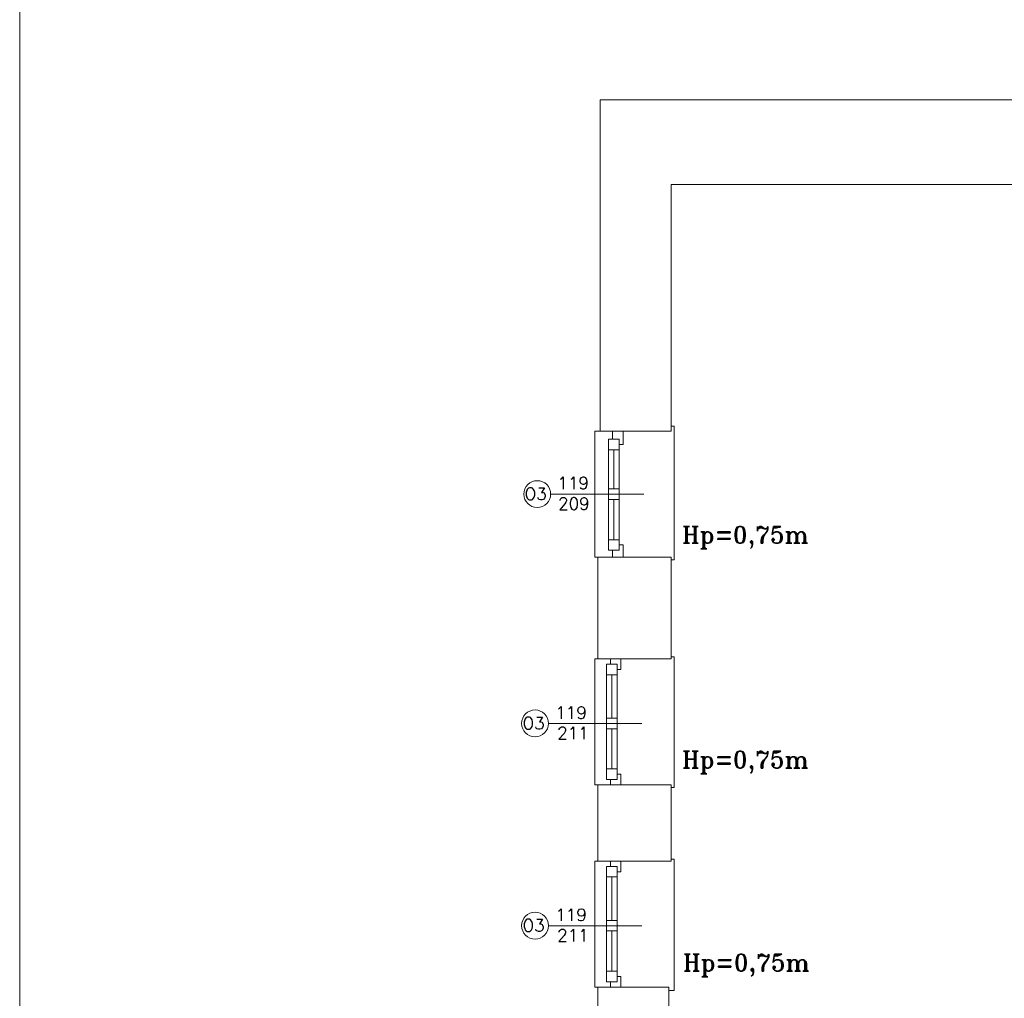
# Model space of a CAD drawing. Header units: millimetres. Extents: x -12354389001 to 271431, y -126469 to 48347.
# Tile 166 of 204: x -112454 to -111524, y -81703 to -80779. Entities that reach past the tile are written whole.
import ezdxf

# ---------------------------------------------------------------- set-up
doc = ezdxf.new("R2010")
doc.units = ezdxf.units.MM
doc.layers.get('0').update_dxf_attribs({"lineweight": 9})
for name, color, linetype, lineweight in [('IS_Text_Odbiornikow_Therm', 7, 'Continuous', 5), ('LINIE PRZEKROJOWE', 7, 'Continuous', 13), ('OPISY', 255, 'Continuous', 9), ('stolarka', 252, 'Continuous', 9)]:
    doc.layers.add(name, color=color, linetype=linetype, lineweight=lineweight)
doc.styles.add('ROMANS-POTROJNY-0-8-W', font='ROMANT.SHX', dxfattribs={"width": 0.8})

# ---------------------------------------------------------------- blocks, each defined once
blk = doc.blocks.new('fds')
at = {"color": 252, "linetype": 'Continuous', "lineweight": 13}
for p, q in [((-15801.52, 23205.8), (-15796.52, 23205.8)), ((-15801.52, 23086.8), (-15801.52, 23205.8)), ((-15726.63, 23210.51), (-15729.52, 23210.51)), ((-15726.63, 23205.41), (-15726.63, 23210.51)), ((-15726.63, 23084.24), (-15726.63, 23205.41)), ((-15798.52, 23086.8), (-15801.52, 23086.8)), ((-15729.52, 23084.24), (-15726.63, 23084.24)), ((-15801.52, 22871.8), (-15801.52, 22990.8)), ((-15801.52, 22990.8), (-15798.52, 22990.8)), ((-15726.63, 22992.81), (-15729.52, 22992.81)), ((-15726.63, 22990.41), (-15726.63, 22992.81)), ((-15726.63, 22869.34), (-15726.63, 22990.41)), ((-15798.52, 22871.8), (-15801.52, 22871.8)), ((-15729.52, 22869.34), (-15726.63, 22869.34)), ((-15801.52, 22680.8), (-15801.52, 22799.8)), ((-15801.52, 22799.8), (-15798.52, 22799.8)), ((-15726.63, 22801.51), (-15729.52, 22801.51)), ((-15726.63, 22799.41), (-15726.63, 22801.51)), ((-15726.63, 22677.65), (-15726.63, 22799.41)), ((-15798.52, 22680.8), (-15801.52, 22680.8)), ((-15731.52, 22677.65), (-15726.63, 22677.65))]:
    blk.add_line(p, q, dxfattribs=at)
at = {"layer": 'LINIE PRZEKROJOWE', "color": 252, "linetype": 'Continuous', "lineweight": 13}
for p, q in [((-15796.52, 23442.8), (-15796.52, 23518.8)), ((-15796.52, 23518.8), (-15171.52, 23518.8)), ((-15796.52, 23442.8), (-15796.52, 23205.8)), ((-15729.52, 23438.8), (-15729.52, 23205.8)), ((-15108.52, 23438.8), (-15729.52, 23438.8)), ((-15729.52, 23205.8), (-15796.52, 23205.8)), ((-15798.52, 23086.8), (-15798.52, 22990.8)), ((-15729.52, 23086.8), (-15798.52, 23086.8)), ((-15729.52, 23086.8), (-15729.52, 23043.8)), ((-15729.52, 23043.8), (-15729.52, 23086.8)), ((-15729.52, 23043.8), (-15729.52, 22990.8)), ((-15729.52, 23043.8), (-15729.52, 22990.8)), ((-15729.52, 22990.8), (-15798.52, 22990.8)), ((-15798.52, 22871.8), (-15798.52, 22799.8)), ((-15729.52, 22871.8), (-15798.52, 22871.8)), ((-15729.52, 22871.8), (-15729.52, 22799.8)), ((-15729.52, 22871.8), (-15729.52, 22799.8)), ((-15729.52, 22799.8), (-15798.52, 22799.8)), ((-15798.52, 22680.8), (-15798.52, 22594.8)), ((-15731.52, 22680.8), (-15798.52, 22680.8)), ((-15731.52, 22680.8), (-15731.52, 22662.8))]:
    blk.add_line(p, q, dxfattribs=at)
at = {"layer": 'LINIE PRZEKROJOWE'}
blk.add_lwpolyline([(-16344.97, 24024.35), (-7934.97, 24024.35), (-7934.97, 18084.35), (-16344.97, 18084.35), (-16344.97, 24024.35)], dxfattribs=at)
at = {"layer": 'OPISY', "color": 252, "linetype": 'Continuous', "lineweight": 13}
for p, q in [((-15843.27, 23146.34), (-15755.16, 23146.34)), ((-15845.27, 22929.8), (-15757.16, 22929.8)), ((-15845.27, 22738.8), (-15757.16, 22738.8))]:
    blk.add_line(p, q, dxfattribs=at)
for centre in [(-15855.96, 23146.34), (-15857.96, 22929.8), (-15857.96, 22738.8)]:
    blk.add_circle(centre, 12.7, dxfattribs=at)
at = {"layer": 'stolarka', "color": 252, "linetype": 'Continuous', "lineweight": 13}
for p, q in [((-15784.86, 23198.34), (-15784.86, 23205.8)), ((-15774.86, 23205.8), (-15774.86, 23193.34)), ((-15788.52, 23188.34), (-15788.52, 23198.34)), ((-15788.52, 23198.34), (-15778.52, 23198.34)), ((-15788.52, 23093.34), (-15788.52, 23197.34)), ((-15778.52, 23198.34), (-15778.52, 23188.34)), ((-15778.52, 23093.34), (-15778.52, 23197.34)), ((-15778.52, 23188.34), (-15788.52, 23188.34)), ((-15783.52, 23151.34), (-15783.52, 23188.34)), ((-15774.86, 23193.34), (-15778.52, 23193.34)), ((-15788.52, 23141.34), (-15788.52, 23151.34)), ((-15788.52, 23151.34), (-15778.52, 23151.34)), ((-15778.52, 23151.34), (-15778.52, 23141.34)), ((-15778.52, 23141.34), (-15788.52, 23141.34)), ((-15783.52, 23103.34), (-15783.52, 23141.34)), ((-15788.52, 23093.34), (-15788.52, 23103.34)), ((-15788.52, 23103.34), (-15778.52, 23103.34)), ((-15778.52, 23103.34), (-15778.52, 23093.34)), ((-15778.52, 23093.34), (-15788.52, 23093.34)), ((-15784.86, 23086.8), (-15784.86, 23093.34)), ((-15778.52, 23098.34), (-15774.86, 23098.34)), ((-15774.86, 23098.34), (-15774.86, 23086.8)), ((-15774.86, 23086.8), (-15784.86, 23086.8)), ((-15786.86, 22985.8), (-15786.86, 22990.8)), ((-15776.86, 22990.8), (-15776.86, 22980.8)), ((-15790.52, 22975.8), (-15790.52, 22985.8)), ((-15790.52, 22985.8), (-15780.52, 22985.8)), ((-15790.52, 22876.8), (-15790.52, 22980.8)), ((-15780.52, 22985.8), (-15780.52, 22975.8)), ((-15780.52, 22880.8), (-15780.52, 22984.8)), ((-15776.86, 22980.8), (-15780.52, 22980.8)), ((-15780.52, 22975.8), (-15790.52, 22975.8)), ((-15785.52, 22934.8), (-15785.52, 22975.8)), ((-15790.52, 22924.8), (-15790.52, 22934.8)), ((-15790.52, 22934.8), (-15780.52, 22934.8)), ((-15780.52, 22934.8), (-15780.52, 22924.8)), ((-15780.52, 22924.8), (-15790.52, 22924.8)), ((-15785.52, 22886.8), (-15785.52, 22924.8)), ((-15790.52, 22876.8), (-15790.52, 22886.8)), ((-15790.52, 22886.8), (-15780.52, 22886.8)), ((-15780.52, 22886.8), (-15780.52, 22876.8)), ((-15780.52, 22881.8), (-15776.86, 22881.8)), ((-15776.86, 22881.8), (-15776.86, 22871.8)), ((-15780.52, 22876.8), (-15790.52, 22876.8)), ((-15786.86, 22871.8), (-15786.86, 22876.8)), ((-15776.86, 22871.8), (-15786.86, 22871.8)), ((-15790.52, 22784.8), (-15790.52, 22794.8)), ((-15790.52, 22794.8), (-15780.52, 22794.8)), ((-15786.86, 22794.8), (-15786.86, 22799.8)), ((-15780.52, 22794.8), (-15780.52, 22784.8)), ((-15776.86, 22799.8), (-15776.86, 22789.8)), ((-15790.52, 22685.8), (-15790.52, 22789.8)), ((-15780.52, 22689.8), (-15780.52, 22793.8)), ((-15776.86, 22789.8), (-15780.52, 22789.8)), ((-15780.52, 22784.8), (-15790.52, 22784.8)), ((-15785.52, 22743.8), (-15785.52, 22784.8)), ((-15790.52, 22733.8), (-15790.52, 22743.8)), ((-15790.52, 22743.8), (-15780.52, 22743.8)), ((-15780.52, 22743.8), (-15780.52, 22733.8)), ((-15780.52, 22733.8), (-15790.52, 22733.8)), ((-15785.52, 22695.8), (-15785.52, 22733.8)), ((-15790.52, 22685.8), (-15790.52, 22695.8)), ((-15790.52, 22695.8), (-15780.52, 22695.8)), ((-15780.52, 22695.8), (-15780.52, 22685.8)), ((-15780.52, 22685.8), (-15790.52, 22685.8)), ((-15786.86, 22680.8), (-15786.86, 22685.8)), ((-15780.52, 22690.8), (-15776.86, 22690.8)), ((-15776.86, 22690.8), (-15776.86, 22680.8)), ((-15776.86, 22680.8), (-15786.86, 22680.8))]:
    blk.add_line(p, q, dxfattribs=at)
at = {"layer": 'OPISY', "color": 252, "linetype": 'Continuous', "lineweight": 13, "style": 'ROMANS-POTROJNY-0-8-W'}
for p in [(-15867.77, 23140.83), (-15869.77, 22924.28), (-15869.77, 22733.28)]:
    blk.add_text('O3', height=11.574, dxfattribs=at).set_placement(p)
at = {"layer": 'OPISY', "color": 252, "linetype": 'Continuous', "lineweight": 13, "ltscale": 0.15, "style": 'ROMANS-POTROJNY-0-8-W'}
for p in [(-15719.03, 23099.94), (-15719.03, 22887.59), (-15718.15, 22695.92)]:
    blk.add_text('Hp=0,75m', height=16, dxfattribs=at).set_placement(p)
at = {"layer": 'stolarka', "color": 252, "linetype": 'Continuous', "lineweight": 13, "style": 'ROMANS-POTROJNY-0-8-W'}
for s, p in [('119', (-15836.84, 23150.97)), ('209', (-15836.2, 23131.63)), ('119', (-15838.84, 22934.22)), ('211', (-15837.07, 22914.88)), ('119', (-15838.84, 22743.22)), ('211', (-15837.07, 22723.88))]:
    blk.add_text(s, height=11.574, dxfattribs=at).set_placement(p)

msp = doc.modelspace()

# ---------------------------------------------------------------- block references
at = {"layer": 'IS_Text_Odbiornikow_Therm', "color": 7, "ltscale": 0.5}
msp.add_blockref('fds', (-96109.164, -104372.956), dxfattribs=at)

doc.saveas('drawing.dxf')
